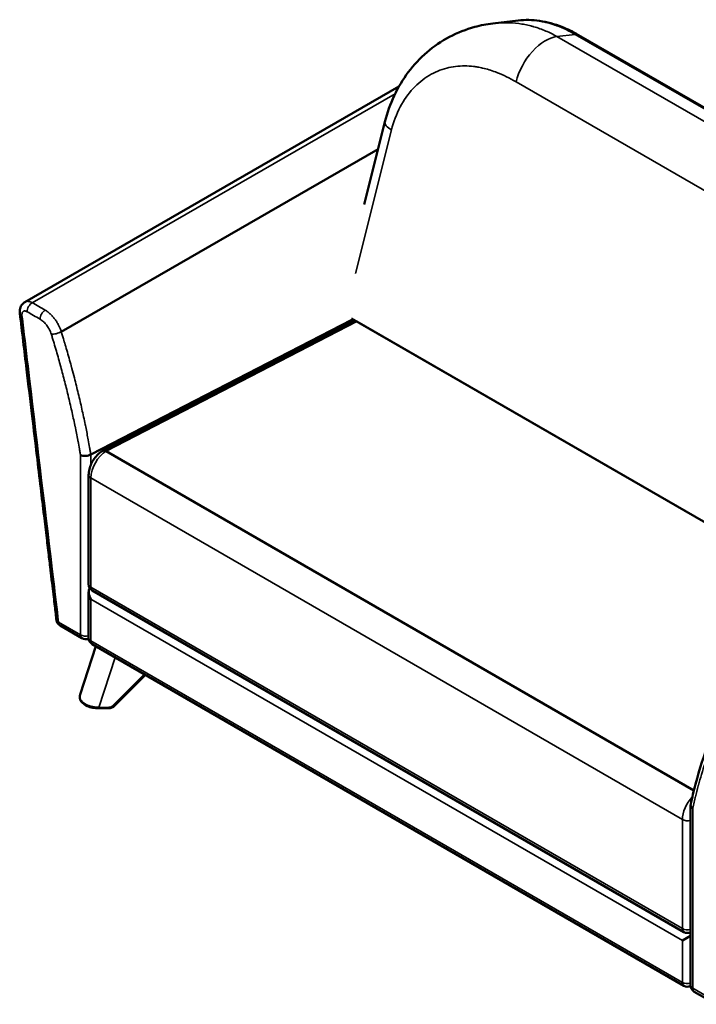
# Model space of a CAD drawing. Header units: millimetres. Extents: x 2065 to 5762, y 543 to 3380.
# Tile 5 of 6: x 4218 to 5144, y 2033 to 3380. Entities that reach past the tile are written whole.
import ezdxf

# ---------------------------------------------------------------- set-up
doc = ezdxf.new("R2010")
doc.units = ezdxf.units.MM
doc.layers.add('Visible (ANSI)', color=7, linetype='Continuous', lineweight=50)
doc.layers.add('Visible Narrow (ANSI)', color=7, linetype='Continuous', lineweight=35)

msp = doc.modelspace()

# ---------------------------------------------------------------- linework, layer by layer
at = {"layer": 'Visible (ANSI)'}
for p, q in [((4900.02, 3379.263), (4865.552, 3375.253)), ((4900.016, 3379.263), (4900.015, 3379.263)), ((4982.865, 3359.408), (5556.347, 3028.307)), ((4736.946, 3288.762), (4225.204, 2994.018)), ((4717.794, 3240.479), (4689.381, 3127.518)), ((4708.393, 3203.103), (4274.88, 2953.407)), ((4315.386, 2785.428), (4672.393, 2969.427)), ((4331.608, 2790.449), (4674.604, 2967.722)), ((4672.108, 2971.4), (5391.579, 2556.014)), ((4679.464, 2967.153), (5391.579, 2556.014)), ((4336.517, 2789.906), (5140.693, 2325.615)), ((4312.375, 2607.916), (4312.375, 2757.246)), ((4312.375, 2534.431), (4312.375, 2597.359)), ((4317.375, 2599.255), (5127.013, 2131.811)), ((4273.287, 2551.216), (4303.233, 2533.927)), ((4300.664, 2456.881), (4322.248, 2522.958)), ((4317.375, 2525.771), (5127.013, 2058.326)), ((4347.549, 2441.203), (4390.068, 2483.801)), ((4300.664, 2456.881), (4300.663, 2456.881)), ((4326.47, 2437.995), (4340.071, 2438.176)), ((5136.155, 2058.813), (5136.155, 2305.432)), ((5124.941, 2120.059), (5136.155, 2126.533)), ((5171.101, 2032.863), (5141.155, 2050.153))]:
    msp.add_line(p, q, dxfattribs=at)
for centre, start, end in [((4322.375, 2607.916), 180, 240), ((4278.287, 2559.876), 186.808272, 240), ((4308.233, 2542.587), 240, 294.740653), ((4322.375, 2534.431), 180, 240), ((5132.013, 2140.471), 240, 294.469801), ((5132.013, 2066.987), 240, 294.730613), ((5146.155, 2058.813), 180, 240)]:
    msp.add_arc(centre, 10, start, end, dxfattribs=at)
for centre, major_axis, ratio, start_param, end_param in [((4679.464, 2958.977), (4.993, -8.672), 0.57734918, 2.35756589, 3.11537685), ((4322.375, 2591.586), (7.071, -12.247), 0.57735027, 3.36746274, 4.71238898)]:
    msp.add_ellipse(centre, major_axis=major_axis, ratio=ratio, start_param=start_param, end_param=end_param, dxfattribs=at)
for points, knots in [([(4717.794, 3240.479), (4720.924, 3252.921), (4725.194, 3264.941), (4735.88, 3287.732), (4742.383, 3298.581), (4757.387, 3318.552), (4765.979, 3327.743), (4784.837, 3343.932), (4795.192, 3350.998), (4817.092, 3362.604), (4828.736, 3367.206), (4848.834, 3372.669), (4857.141, 3374.273), (4865.525, 3375.249)], [0, 0, 0, 0, 4.05348388, 4.05348388, 8.17804382, 8.17804382, 12.34552735, 12.34552735, 16.51374435, 16.51374435, 20.65812963, 20.65812963, 23.45371962, 23.45371962, 23.45371962, 23.45371962]), ([(4900.016, 3379.262), (4909.602, 3380.377), (4919.542, 3380.184), (4939.633, 3377.246), (4949.89, 3374.458), (4967.691, 3367.463), (4975.342, 3363.751), (4982.865, 3359.408)], [0, 0, 0, 0, 4.00708317, 4.00708317, 8.07219626, 8.07219626, 11.15374496, 11.15374496, 11.15374496, 11.15374496]), ([(4218.256, 2978.341), (4217.981, 2980.643), (4218.087, 2982.989), (4219.166, 2987.174), (4220.092, 2989.11), (4222.423, 2992.034), (4223.736, 2993.172), (4225.192, 2994.011)], [0, 0, 0, 0, 0.72653113, 0.72653113, 1.38727241, 1.38727241, 1.9218954, 1.9218954, 1.9218954, 1.9218954]), ([(4268.358, 2558.691), (4268.013, 2561.582), (4267.667, 2564.474), (4266.908, 2570.836), (4266.494, 2574.306), (4265.582, 2581.939), (4265.085, 2586.103), (4263.991, 2595.264), (4263.395, 2600.261), (4262.082, 2611.253), (4261.367, 2617.25), (4259.792, 2630.441), (4258.933, 2637.636), (4257.043, 2653.466), (4256.012, 2662.1), (4253.744, 2681.096), (4252.507, 2691.457), (4249.786, 2714.251), (4248.301, 2726.685), (4245.035, 2754.039), (4243.254, 2768.959), (4239.335, 2801.783), (4237.198, 2819.687), (4232.495, 2859.076), (4229.93, 2880.561), (4224.329, 2927.478), (4221.292, 2952.909), (4218.256, 2978.341)], [0, 0, 0, 0, 1, 1, 2.2, 2.2, 3.64, 3.64, 5.368, 5.368, 7.4416, 7.4416, 9.92992, 9.92992, 12.915904, 12.915904, 16.4990848, 16.4990848, 20.79890176, 20.79890176, 25.95868211, 25.95868211, 32.15041853, 32.15041853, 39.58050224, 39.58050224, 48.37539931, 48.37539931, 48.37539931, 48.37539931]), ([(4331.457, 2790.367), (4329.198, 2789.055), (4327.12, 2787.446), (4323.299, 2783.796), (4321.559, 2781.753), (4318.463, 2777.36), (4317.109, 2775.009), (4314.86, 2770.129), (4313.965, 2767.599), (4312.724, 2762.464), (4312.375, 2759.859), (4312.375, 2757.246)], [0.00277042, 0.00277042, 0.00277042, 0.00277042, 0.3163756, 0.3163756, 0.62998078, 0.62998078, 0.94358597, 0.94358597, 1.25719115, 1.25719115, 1.57079633, 1.57079633, 1.57079633, 1.57079633]), ([(4336.517, 2789.906), (4335.597, 2790.438), (4334.681, 2790.754), (4332.959, 2790.92), (4332.171, 2790.768), (4331.485, 2790.383), (4331.471, 2790.375), (4331.457, 2790.367)], [1.572102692, 1.572102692, 1.572102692, 1.572102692, 1.96262963, 1.96262963, 2.35321927, 2.35321927, 2.361406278, 2.361406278, 2.361406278, 2.361406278]), ([(4301.162, 2784.495), (4301.166, 2784.494), (4301.169, 2784.492), (4302.116, 2784.066), (4303.238, 2783.754), (4305.663, 2783.401), (4306.936, 2783.352), (4309.508, 2783.512), (4310.783, 2783.719), (4312.617, 2784.215), (4313.229, 2784.42), (4314.342, 2784.874), (4314.845, 2785.118), (4315.304, 2785.383)], [-0.00149716, -0.00149716, -0.00149716, -0.00149716, 0, 0, 0.40195753, 0.40195753, 0.78906358, 0.78906358, 1.17592667, 1.17592667, 1.38313488, 1.38313488, 1.57812317, 1.57812317, 1.57812317, 1.57812317]), ([(4315.386, 2785.428), (4315.372, 2785.421), (4315.358, 2785.414), (4315.331, 2785.399), (4315.318, 2785.391), (4315.304, 2785.383)], [-0.0115132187, -0.0115132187, -0.0115132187, -0.0115132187, -0.0057561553, -0.0057561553, -0.0000028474, -0.0000028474, -0.0000028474, -0.0000028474]), ([(4326.47, 2437.995), (4323.615, 2437.957), (4320.713, 2438.203), (4315.249, 2439.241), (4312.617, 2440.049), (4307.994, 2442.144), (4305.937, 2443.458), (4302.705, 2446.481), (4301.464, 2448.24), (4300.411, 2451.146), (4300.197, 2452.207), (4300.154, 2453.269)], [0, 0, 0, 0, 0.85656981, 0.85656981, 1.71754144, 1.71754144, 2.57399609, 2.57399609, 3.41475503, 3.41475503, 3.8641744, 3.8641744, 3.8641744, 3.8641744]), ([(4340.071, 2438.176), (4340.625, 2438.183), (4341.179, 2438.23), (4342.274, 2438.404), (4342.814, 2438.53), (4343.869, 2438.861), (4344.383, 2439.065), (4345.371, 2439.549), (4345.846, 2439.83), (4346.741, 2440.463), (4347.162, 2440.816), (4347.549, 2441.203)], [3.141592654, 3.141592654, 3.141592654, 3.141592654, 3.317650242, 3.317650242, 3.493707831, 3.493707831, 3.66976542, 3.66976542, 3.845823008, 3.845823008, 4.021880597, 4.021880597, 4.021880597, 4.021880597]), ([(5136.245, 2306.283), (5138.255, 2315.685), (5140.462, 2324.983), (5148.245, 2354.67), (5154.597, 2374.454), (5166.528, 2405.399), (5171.6, 2417.177), (5176.978, 2428.436)], [0, 0, 0, 0, 3.95402754, 3.95402754, 12.87908528, 12.87908528, 18.59159458, 18.59159458, 18.59159458, 18.59159458]), ([(5139.084, 2300.721), (5139.08, 2300.724), (5139.077, 2300.726), (5138.133, 2301.392), (5137.39, 2302.157), (5136.406, 2303.771), (5136.156, 2304.601), (5136.154, 2305.714), (5136.184, 2306.001), (5136.245, 2306.283)], [-1.579283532, -1.579283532, -1.579283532, -1.579283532, -1.577786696, -1.577786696, -1.175915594, -1.175915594, -0.788892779, -0.788892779, -0.652858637, -0.652858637, -0.652858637, -0.652858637])]:
    msp.add_open_spline(points, degree=3, knots=knots, dxfattribs=at)
for points in [[(4865.524, 3375.249), (4865.531, 3375.25), (4865.537, 3375.251), (4865.543, 3375.251)], [(4225.192, 2994.011), (4225.192, 2994.011), (4225.192, 2994.011), (4225.192, 2994.011)], [(4300.154, 2453.269), (4300.106, 2454.484), (4300.282, 2455.713), (4300.663, 2456.881)]]:
    msp.add_open_spline(points, degree=3, dxfattribs=at)
at = {"layer": 'Visible Narrow (ANSI)'}
for p, q in [((4978.108, 3360.281), (4953.146, 3357.376)), ((5526.628, 3026.276), (4953.146, 3357.376)), ((5551.591, 3029.18), (4978.108, 3360.281)), ((4897.244, 3295.365), (5470.727, 2964.264)), ((4731.851, 3279.077), (4235.189, 2993.018)), ((4726.803, 3229.445), (4677.434, 3033.173)), ((4679.464, 2967.153), (4336.517, 2789.906)), ((4301.162, 2538.504), (4301.162, 2784.495)), ((4315.304, 2785.383), (4315.304, 2771.013)), ((4315.304, 2753.164), (4315.304, 2603.833)), ((5124.941, 2285.72), (4315.304, 2753.164)), ((4315.304, 2603.833), (5124.941, 2136.389)), ((4315.304, 2587.503), (4315.304, 2530.349)), ((5124.941, 2120.059), (4315.304, 2587.503)), ((4271.216, 2555.794), (4301.162, 2538.504)), ((4315.304, 2530.349), (5124.941, 2062.904)), ((4348.826, 2507.613), (4326.499, 2439.263)), ((4345.495, 2441.591), (4388.52, 2484.696)), ((4326.499, 2439.263), (4340.1, 2439.444)), ((5139.084, 2054.73), (5139.084, 2300.721)), ((5124.941, 2285.72), (5124.941, 2136.389)), ((5134.601, 2130.812), (5136.155, 2129.915)), ((5124.941, 2120.059), (5124.941, 2062.904)), ((5169.029, 2037.441), (5139.084, 2054.73))]:
    msp.add_line(p, q, dxfattribs=at)
for centre, major_axis, ratio, start_param, end_param in [((4937.415, 3302.796), (-30, -51.962), 0.57735027, 3.54714563, 5.17023855), ((4972.865, 3342.087), (10, 17.321), 0.57735027, 0, 0.40555297), ((4746.888, 3233.161), (-29.094, 7.318), 0.36090797, 0, 0.90323197), ((4235.18, 2984.849), (-5, -8.66), 0.57735027, 3.92580299, 5.49778714), ((4228.186, 2979.526), (-9.929, -1.185), 0.48656016, 0, 0.72195166), ((4252.858, 2974.642), (-5, -8.66), 0.57734823, 3.92580424, 5.49778891), ((4268.389, 2953.903), (9.556, 2.948), 0.30009374, 3.79166822, 5.36292499), ((4336.517, 2765.411), (-15, -25.981), 0.57735027, 3.92699082, 5.49778714), ((4322.375, 2757.246), (-10, 0), 0.57735027, 0, 0.78539816), ((4322.375, 2607.916), (-10, 0), 0.57735027, 0, 0.78539816), ((4322.375, 2607.916), (-5, -8.66), 0.57735027, 5.49778714, 6.28318531), ((4278.287, 2559.876), (-9.929, -1.185), 0.48656045, 0, 0.72195183), ((4278.287, 2559.876), (-5, -8.66), 0.57735027, 5.49778714, 6.28318531), ((4308.233, 2542.587), (10, 0), 0.57735027, 3.92699082, 5.13946757), ((4308.233, 2542.587), (-5, -8.66), 0.57735027, 5.49778714, 6.28318531), ((4322.375, 2534.431), (-10, 0), 0.57735027, 0, 0.78539816), ((4322.375, 2534.431), (-5, -8.66), 0.57735027, 5.49778714, 6.28318531), ((4303.152, 2453.389), (-2.998, -0.12), 0.81627919, 5.98876526, 6.28318565), ((4326.43, 2440.994), (0.04, -3), 0.01884023, 0, 0.95519108), ((4340.031, 2441.176), (0.04, -3), 0.01884023, 0, 0.95519108), ((4340.1, 2445.159), (6.994, 0.28), 0.81627919, 4.67976833, 5.56005627), ((4345.426, 2443.323), (2.123, -2.119), 0.43309231, 5.15034855, 6.28318531), ((5146.155, 2297.967), (-15, -25.981), 0.57735027, 4.29674975, 5.49778714), ((5132.013, 2289.802), (10, 0), 0.57735027, 3.92699082, 5.13946757), ((5132.013, 2140.471), (10, 0), 0.57735027, 3.92699082, 5.13946757), ((5132.013, 2140.471), (-5, -8.66), 0.57735027, 5.49778714, 6.28318531), ((5132.013, 2066.987), (10, 0), 0.57735027, 3.92699082, 5.13946757), ((5132.013, 2066.987), (-5, -8.66), 0.57735027, 5.49778714, 6.28318531), ((5146.155, 2058.813), (-10, 0), 0.57735027, 0, 0.78539816), ((5146.155, 2058.813), (-5, -8.66), 0.57735027, 5.49778714, 6.28318531)]:
    msp.add_ellipse(centre, major_axis=major_axis, ratio=ratio, start_param=start_param, end_param=end_param, dxfattribs=at)
for points, knots in [([(4865.543, 3375.251), (4867.503, 3375.479), (4869.414, 3375.661), (4871.275, 3375.804), (4874.188, 3376.027), (4876.977, 3376.154), (4879.638, 3376.204), (4880.969, 3376.23), (4882.268, 3376.236), (4883.534, 3376.226), (4884.167, 3376.221), (4884.792, 3376.212), (4885.409, 3376.199), (4885.717, 3376.193), (4886.023, 3376.185), (4886.328, 3376.177), (4886.48, 3376.173), (4886.632, 3376.169), (4886.783, 3376.164), (4886.858, 3376.162), (4886.934, 3376.159), (4887.009, 3376.157), (4887.08, 3376.155), (4887.15, 3376.152), (4887.22, 3376.15), (4887.225, 3376.15), (4887.228, 3376.15), (4887.235, 3376.149), (4893.524, 3375.938), (4899.531, 3375.32), (4905.227, 3374.398), (4908.075, 3373.937), (4910.846, 3373.4), (4913.537, 3372.798), (4914.883, 3372.497), (4916.209, 3372.18), (4917.515, 3371.848), (4918.168, 3371.682), (4918.816, 3371.512), (4919.459, 3371.339), (4919.78, 3371.253), (4920.1, 3371.165), (4920.419, 3371.077), (4920.579, 3371.033), (4920.738, 3370.988), (4920.896, 3370.944), (4920.976, 3370.921), (4921.055, 3370.899), (4921.134, 3370.877), (4921.204, 3370.857), (4921.273, 3370.838), (4921.342, 3370.818), (4921.352, 3370.815), (4921.361, 3370.813), (4921.372, 3370.809), (4927.216, 3369.147), (4932.796, 3367.153), (4938.097, 3364.893), (4943.397, 3362.633), (4948.416, 3360.107), (4953.146, 3357.376)], [0.667543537, 0.667543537, 0.667543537, 0.667543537, 0.6875, 0.6875, 0.6875, 0.71875, 0.71875, 0.71875, 0.734375, 0.734375, 0.734375, 0.7421875, 0.7421875, 0.7421875, 0.74609375, 0.74609375, 0.74609375, 0.748046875, 0.748046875, 0.748046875, 0.749023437, 0.749023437, 0.749023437, 0.749938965, 0.749938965, 0.749938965, 0.75, 0.75, 0.75, 0.8125, 0.8125, 0.8125, 0.84375, 0.84375, 0.84375, 0.859375, 0.859375, 0.859375, 0.8671875, 0.8671875, 0.8671875, 0.87109375, 0.87109375, 0.87109375, 0.873046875, 0.873046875, 0.873046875, 0.874023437, 0.874023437, 0.874023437, 0.87487793, 0.87487793, 0.87487793, 0.875, 0.875, 0.875, 0.9375, 0.9375, 0.9375, 1, 1, 1, 1]), ([(4978.108, 3360.281), (4969.829, 3365.061), (4961.452, 3369.02), (4953.084, 3372.095), (4952.487, 3372.315), (4951.889, 3372.53), (4951.291, 3372.741), (4950.712, 3372.945), (4950.134, 3373.145), (4949.555, 3373.34), (4949.536, 3373.347), (4949.518, 3373.353), (4949.499, 3373.359), (4941.992, 3375.893), (4934.467, 3377.721), (4927.008, 3378.794), (4925.765, 3378.972), (4924.524, 3379.13), (4923.284, 3379.267), (4922.665, 3379.335), (4922.046, 3379.398), (4921.427, 3379.456), (4921.118, 3379.485), (4920.809, 3379.512), (4920.5, 3379.538), (4920.346, 3379.551), (4920.191, 3379.564), (4920.037, 3379.577), (4919.96, 3379.583), (4919.883, 3379.589), (4919.805, 3379.595), (4919.728, 3379.601), (4919.652, 3379.607), (4919.574, 3379.613), (4912.995, 3380.115), (4906.453, 3380.011), (4900.016, 3379.263)], [0, 0, 0, 0, 0.109375, 0.109375, 0.109375, 0.1171875, 0.1171875, 0.1171875, 0.124755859, 0.124755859, 0.124755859, 0.125, 0.125, 0.125, 0.21875, 0.21875, 0.21875, 0.234375, 0.234375, 0.234375, 0.2421875, 0.2421875, 0.2421875, 0.24609375, 0.24609375, 0.24609375, 0.248046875, 0.248046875, 0.248046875, 0.249023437, 0.249023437, 0.249023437, 0.25, 0.25, 0.25, 0.332126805, 0.332126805, 0.332126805, 0.332126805]), ([(4897.244, 3295.365), (4888.447, 3300.444), (4879.924, 3304.611), (4871.674, 3307.867), (4871.66, 3307.873), (4871.643, 3307.879), (4871.627, 3307.885), (4871.596, 3307.898), (4871.565, 3307.91), (4871.533, 3307.922), (4871.47, 3307.947), (4871.408, 3307.972), (4871.345, 3307.996), (4871.094, 3308.095), (4870.843, 3308.193), (4870.592, 3308.29), (4870.09, 3308.483), (4869.589, 3308.674), (4869.088, 3308.861), (4863.164, 3311.079), (4857.326, 3312.849), (4851.562, 3314.18), (4849.258, 3314.712), (4846.966, 3315.173), (4844.689, 3315.562), (4844.659, 3315.567), (4844.623, 3315.573), (4844.589, 3315.579), (4844.522, 3315.59), (4844.454, 3315.601), (4844.387, 3315.613), (4844.252, 3315.636), (4844.117, 3315.658), (4843.982, 3315.68), (4843.443, 3315.769), (4842.904, 3315.854), (4842.366, 3315.935), (4841.291, 3316.096), (4840.22, 3316.242), (4839.152, 3316.371), (4835.098, 3316.863), (4831.1, 3317.122), (4827.154, 3317.15), (4818.646, 3317.211), (4810.386, 3316.207), (4802.38, 3314.122), (4802.364, 3314.118), (4802.35, 3314.114), (4802.334, 3314.11), (4793.888, 3311.906), (4785.89, 3308.543), (4778.338, 3304.021), (4778.309, 3304.003), (4778.281, 3303.986), (4778.25, 3303.968), (4770.342, 3299.221), (4763.106, 3293.313), (4756.541, 3286.245), (4756.515, 3286.218), (4756.491, 3286.191), (4756.464, 3286.162), (4749.662, 3278.824), (4743.775, 3270.45), (4738.802, 3261.041), (4738.783, 3261.004), (4738.764, 3260.969), (4738.744, 3260.931), (4733.617, 3251.208), (4729.637, 3240.713), (4726.803, 3229.445)], [0, 0, 0, 0, 0.14282227, 0.14282227, 0.14282227, 0.14306641, 0.14306641, 0.14306641, 0.14355469, 0.14355469, 0.14355469, 0.14453125, 0.14453125, 0.14453125, 0.1484375, 0.1484375, 0.1484375, 0.15625, 0.15625, 0.15625, 0.24869338, 0.24869338, 0.24869338, 0.28564453, 0.28564453, 0.28564453, 0.28613281, 0.28613281, 0.28613281, 0.28710937, 0.28710937, 0.28710937, 0.2890625, 0.2890625, 0.2890625, 0.296875, 0.296875, 0.296875, 0.3125, 0.3125, 0.3125, 0.37182731, 0.37182731, 0.37182731, 0.49975586, 0.49975586, 0.49975586, 0.5, 0.5, 0.5, 0.62451172, 0.62451172, 0.62451172, 0.625, 0.625, 0.625, 0.74951172, 0.74951172, 0.74951172, 0.75, 0.75, 0.75, 0.87451172, 0.87451172, 0.87451172, 0.875, 0.875, 0.875, 1, 1, 1, 1]), ([(4225.192, 2994.011), (4225.3, 2994.073), (4225.411, 2994.133), (4225.525, 2994.19), (4225.707, 2994.282), (4225.897, 2994.367), (4226.094, 2994.444), (4226.222, 2994.494), (4226.352, 2994.541), (4226.485, 2994.584), (4226.554, 2994.606), (4226.623, 2994.628), (4226.694, 2994.648), (4227.405, 2994.854), (4228.193, 2994.961), (4229.042, 2994.944), (4229.125, 2994.942), (4229.209, 2994.939), (4229.294, 2994.935), (4229.523, 2994.924), (4229.756, 2994.904), (4229.993, 2994.876), (4230.229, 2994.847), (4230.469, 2994.81), (4230.712, 2994.763), (4231.14, 2994.681), (4231.576, 2994.571), (4232.019, 2994.433), (4232.071, 2994.417), (4232.124, 2994.4), (4232.177, 2994.383), (4233.166, 2994.06), (4234.183, 2993.599), (4235.189, 2993.018)], [0.548848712, 0.548848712, 0.548848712, 0.548848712, 0.569686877, 0.569686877, 0.569686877, 0.603289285, 0.603289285, 0.603289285, 0.625, 0.625, 0.625, 0.636244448, 0.636244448, 0.636244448, 0.75, 0.75, 0.75, 0.76119733, 0.76119733, 0.76119733, 0.79154915, 0.79154915, 0.79154915, 0.821717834, 0.821717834, 0.821717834, 0.875, 0.875, 0.875, 0.881334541, 0.881334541, 0.881334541, 1, 1, 1, 1]), ([(4228.109, 2980.766), (4227.598, 2981.061), (4227.096, 2981.288), (4226.603, 2981.448), (4226.357, 2981.529), (4226.113, 2981.592), (4225.871, 2981.639), (4225.75, 2981.662), (4225.63, 2981.681), (4225.512, 2981.695), (4225.394, 2981.709), (4225.277, 2981.719), (4225.162, 2981.725), (4224.703, 2981.747), (4224.269, 2981.699), (4223.863, 2981.581), (4223.761, 2981.552), (4223.661, 2981.518), (4223.563, 2981.48), (4223.466, 2981.441), (4223.371, 2981.399), (4223.278, 2981.353), (4223.094, 2981.26), (4222.919, 2981.15), (4222.754, 2981.025), (4222.59, 2980.9), (4222.435, 2980.758), (4222.291, 2980.6), (4222.147, 2980.443), (4222.013, 2980.267), (4221.892, 2980.08), (4221.65, 2979.705), (4221.459, 2979.277), (4221.318, 2978.796), (4221.247, 2978.556), (4221.189, 2978.301), (4221.145, 2978.038), (4221.101, 2977.775), (4221.071, 2977.503), (4221.054, 2977.223), (4221.02, 2976.663), (4221.04, 2976.071), (4221.115, 2975.444)], [0, 0, 0, 0, 0.0021379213, 0.0021379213, 0.0021379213, 0.003206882, 0.003206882, 0.003206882, 0.0037413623, 0.0037413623, 0.0037413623, 0.0042758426, 0.0042758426, 0.0042758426, 0.0064137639, 0.0064137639, 0.0064137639, 0.0069482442, 0.0069482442, 0.0069482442, 0.0074827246, 0.0074827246, 0.0074827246, 0.0085516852, 0.0085516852, 0.0085516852, 0.0096206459, 0.0096206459, 0.0096206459, 0.0106896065, 0.0106896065, 0.0106896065, 0.0128275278, 0.0128275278, 0.0128275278, 0.0138964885, 0.0138964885, 0.0138964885, 0.0149654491, 0.0149654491, 0.0149654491, 0.0171033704, 0.0171033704, 0.0171033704, 0.0171033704]), ([(4252.866, 2982.812), (4254.008, 2982.153), (4255.172, 2981.387), (4256.362, 2980.498), (4257.49, 2979.655), (4258.625, 2978.713), (4259.762, 2977.663), (4260.85, 2976.657), (4261.931, 2975.562), (4263.003, 2974.365), (4263.525, 2973.783), (4264.047, 2973.174), (4264.561, 2972.546), (4265.065, 2971.929), (4265.562, 2971.295), (4266.052, 2970.639), (4267.003, 2969.368), (4267.923, 2968.025), (4268.801, 2966.617), (4269.231, 2965.927), (4269.651, 2965.222), (4270.06, 2964.501), (4270.464, 2963.788), (4270.857, 2963.06), (4271.236, 2962.32), (4271.876, 2961.07), (4272.475, 2959.79), (4273.028, 2958.48), (4273.109, 2958.287), (4273.19, 2958.094), (4273.269, 2957.9), (4273.871, 2956.428), (4274.412, 2954.926), (4274.88, 2953.407)], [0, 0, 0, 0, 0.14402306, 0.14402306, 0.14402306, 0.28056038, 0.28056038, 0.28056038, 0.41132285, 0.41132285, 0.41132285, 0.47491616, 0.47491616, 0.47491616, 0.53734944, 0.53734944, 0.53734944, 0.6583031, 0.6583031, 0.6583031, 0.71750341, 0.71750341, 0.71750341, 0.77609045, 0.77609045, 0.77609045, 0.875, 0.875, 0.875, 0.88954656, 0.88954656, 0.88954656, 1, 1, 1, 1]), ([(4221.115, 2975.444), (4221.805, 2969.66), (4222.495, 2963.877), (4225.948, 2934.961), (4228.71, 2911.828), (4242.519, 2796.163), (4253.566, 2703.631), (4266.814, 2592.664), (4269.015, 2574.229), (4271.216, 2555.794)], [0, 0, 0, 0, 0.02, 0.02, 0.1, 0.1, 0.42, 0.42, 0.483753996, 0.483753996, 0.483753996, 0.483753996]), ([(4261.318, 2949.821), (4260.989, 2950.886), (4260.609, 2951.942), (4260.18, 2952.99), (4259.752, 2954.038), (4259.274, 2955.077), (4258.746, 2956.107), (4258.482, 2956.622), (4258.204, 2957.137), (4257.917, 2957.644), (4257.63, 2958.15), (4257.334, 2958.648), (4257.028, 2959.137), (4256.418, 2960.116), (4255.771, 2961.062), (4255.089, 2961.974), (4254.748, 2962.43), (4254.397, 2962.878), (4254.038, 2963.317), (4253.678, 2963.757), (4253.309, 2964.187), (4252.937, 2964.602), (4252.194, 2965.431), (4251.432, 2966.207), (4250.651, 2966.928), (4249.87, 2967.649), (4249.07, 2968.316), (4248.253, 2968.927), (4247.435, 2969.538), (4246.613, 2970.083), (4245.787, 2970.56)], [0.0000000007, 0.0000000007, 0.0000000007, 0.0000000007, 0.0034562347, 0.0034562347, 0.0034562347, 0.0069124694, 0.0069124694, 0.0069124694, 0.0086405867, 0.0086405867, 0.0086405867, 0.0103687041, 0.0103687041, 0.0103687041, 0.0138249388, 0.0138249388, 0.0138249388, 0.0155530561, 0.0155530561, 0.0155530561, 0.0172811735, 0.0172811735, 0.0172811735, 0.0207374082, 0.0207374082, 0.0207374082, 0.0241936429, 0.0241936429, 0.0241936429, 0.0276498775, 0.0276498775, 0.0276498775, 0.0276498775]), ([(4274.88, 2953.407), (4274.913, 2953.3), (4274.947, 2953.192), (4274.98, 2953.083), (4275.116, 2952.641), (4275.254, 2952.193), (4275.394, 2951.74), (4275.663, 2950.865), (4275.937, 2949.969), (4276.217, 2949.053), (4276.741, 2947.336), (4277.284, 2945.546), (4277.845, 2943.682), (4278.636, 2941.053), (4279.464, 2938.275), (4280.328, 2935.343), (4280.56, 2934.555), (4280.794, 2933.757), (4281.031, 2932.948), (4282.921, 2926.487), (4284.962, 2919.34), (4287.119, 2911.512), (4287.623, 2909.683), (4288.133, 2907.816), (4288.649, 2905.912), (4288.733, 2905.601), (4288.818, 2905.289), (4288.903, 2904.975), (4288.907, 2904.958), (4288.911, 2904.945), (4288.915, 2904.931), (4288.919, 2904.917), (4288.922, 2904.903), (4288.926, 2904.889), (4288.941, 2904.833), (4288.956, 2904.777), (4288.971, 2904.722), (4289.001, 2904.61), (4289.031, 2904.499), (4289.061, 2904.387), (4289.182, 2903.942), (4289.302, 2903.496), (4289.421, 2903.051), (4290.585, 2898.72), (4291.721, 2894.411), (4292.828, 2890.124), (4294.679, 2882.962), (4296.451, 2875.863), (4298.147, 2868.829), (4298.149, 2868.822), (4298.15, 2868.816), (4298.152, 2868.808), (4299.922, 2861.468), (4301.564, 2854.388), (4303.09, 2847.566), (4304.736, 2840.214), (4306.246, 2833.167), (4307.638, 2826.416), (4307.86, 2825.344), (4308.078, 2824.279), (4308.293, 2823.222), (4309.559, 2817.005), (4310.721, 2811.062), (4311.794, 2805.372), (4312.471, 2801.778), (4313.114, 2798.285), (4313.724, 2794.889), (4314.042, 2793.12), (4314.351, 2791.377), (4314.652, 2789.659), (4314.806, 2788.782), (4314.957, 2787.911), (4315.106, 2787.047), (4315.182, 2786.611), (4315.257, 2786.176), (4315.331, 2785.742), (4315.35, 2785.637), (4315.368, 2785.532), (4315.386, 2785.428)], [0, 0, 0, 0, 0.002578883, 0.002578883, 0.002578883, 0.013083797, 0.013083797, 0.013083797, 0.033365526, 0.033365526, 0.033365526, 0.071385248, 0.071385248, 0.071385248, 0.125, 0.125, 0.125, 0.139403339, 0.139403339, 0.139403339, 0.25438, 0.25438, 0.25438, 0.28125, 0.28125, 0.28125, 0.285644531, 0.285644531, 0.285644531, 0.285888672, 0.285888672, 0.285888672, 0.286132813, 0.286132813, 0.286132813, 0.287109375, 0.287109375, 0.287109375, 0.2890625, 0.2890625, 0.2890625, 0.296875, 0.296875, 0.296875, 0.372878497, 0.372878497, 0.372878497, 0.49987793, 0.49987793, 0.49987793, 0.5, 0.5, 0.5, 0.611168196, 0.611168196, 0.611168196, 0.730967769, 0.730967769, 0.730967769, 0.75, 0.75, 0.75, 0.861892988, 0.861892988, 0.861892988, 0.932559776, 0.932559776, 0.932559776, 0.969377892, 0.969377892, 0.969377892, 0.988184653, 0.988184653, 0.988184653, 0.997691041, 0.997691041, 0.997691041, 0.999999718, 0.999999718, 0.999999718, 0.999999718]), ([(4301.162, 2784.495), (4301.125, 2784.71), (4301.088, 2784.924), (4301.051, 2785.138), (4300.902, 2786), (4300.753, 2786.862), (4300.602, 2787.724), (4300.3, 2789.448), (4299.995, 2791.174), (4299.685, 2792.901), (4299.065, 2796.355), (4298.43, 2799.814), (4297.778, 2803.277), (4297.678, 2803.805), (4297.579, 2804.333), (4297.478, 2804.861), (4296.265, 2811.262), (4294.996, 2817.678), (4293.672, 2824.109), (4293.588, 2824.516), (4293.504, 2824.924), (4293.42, 2825.331), (4292.064, 2831.887), (4290.65, 2838.459), (4289.179, 2845.046), (4287.617, 2852.042), (4285.991, 2859.052), (4284.301, 2866.074), (4284.262, 2866.236), (4284.223, 2866.398), (4284.184, 2866.56), (4282.531, 2873.42), (4280.817, 2880.293), (4279.042, 2887.177), (4279.032, 2887.215), (4279.023, 2887.252), (4279.013, 2887.29), (4277.228, 2894.212), (4275.382, 2901.147), (4273.475, 2908.088), (4273.451, 2908.176), (4273.427, 2908.263), (4273.403, 2908.351), (4271.461, 2915.417), (4269.457, 2922.491), (4267.39, 2929.573), (4266.357, 2933.113), (4265.309, 2936.656), (4264.244, 2940.2), (4263.712, 2941.972), (4263.176, 2943.745), (4262.636, 2945.518), (4262.366, 2946.405), (4262.095, 2947.291), (4261.823, 2948.178), (4261.687, 2948.622), (4261.551, 2949.065), (4261.414, 2949.508), (4261.382, 2949.613), (4261.35, 2949.717), (4261.318, 2949.821)], [0, 0, 0, 0, 0.000726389, 0.000726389, 0.000726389, 0.003645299, 0.003645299, 0.003645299, 0.009483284, 0.009483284, 0.009483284, 0.021159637, 0.021159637, 0.021159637, 0.022939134, 0.022939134, 0.022939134, 0.044512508, 0.044512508, 0.044512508, 0.045878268, 0.045878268, 0.045878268, 0.067865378, 0.067865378, 0.067865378, 0.091218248, 0.091218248, 0.091218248, 0.091756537, 0.091756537, 0.091756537, 0.114571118, 0.114571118, 0.114571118, 0.114695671, 0.114695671, 0.114695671, 0.137634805, 0.137634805, 0.137634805, 0.137923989, 0.137923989, 0.137923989, 0.16127689, 0.16127689, 0.16127689, 0.17295331, 0.17295331, 0.17295331, 0.178791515, 0.178791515, 0.178791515, 0.181710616, 0.181710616, 0.181710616, 0.183170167, 0.183170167, 0.183170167, 0.183513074, 0.183513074, 0.183513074, 0.183513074]), ([(4300.663, 2456.881), (4300.654, 2456.852), (4300.645, 2456.823), (4300.636, 2456.794), (4300.622, 2456.752), (4300.609, 2456.709), (4300.597, 2456.667), (4300.332, 2455.78), (4300.219, 2454.88), (4300.255, 2453.985)], [0.864941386, 0.864941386, 0.864941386, 0.864941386, 0.869032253, 0.869032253, 0.869032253, 0.875, 0.875, 0.875, 1, 1, 1, 1]), ([(4300.255, 2453.985), (4300.292, 2453.046), (4300.494, 2452.1), (4300.861, 2451.164), (4301.143, 2450.444), (4301.523, 2449.731), (4301.999, 2449.033), (4302.036, 2448.979), (4302.073, 2448.926), (4302.111, 2448.873), (4302.148, 2448.819), (4302.187, 2448.765), (4302.225, 2448.713), (4302.292, 2448.622), (4302.36, 2448.531), (4302.429, 2448.44), (4302.68, 2448.115), (4302.953, 2447.793), (4303.248, 2447.474), (4303.436, 2447.27), (4303.634, 2447.067), (4303.84, 2446.867), (4303.944, 2446.766), (4304.049, 2446.666), (4304.157, 2446.567), (4304.211, 2446.517), (4304.266, 2446.468), (4304.321, 2446.418), (4304.348, 2446.393), (4304.376, 2446.369), (4304.404, 2446.344), (4304.418, 2446.332), (4304.431, 2446.319), (4304.445, 2446.307), (4304.459, 2446.295), (4304.474, 2446.282), (4304.487, 2446.27), (4304.622, 2446.152), (4304.76, 2446.035), (4304.901, 2445.919), (4305.652, 2445.299), (4306.501, 2444.697), (4307.446, 2444.124)], [0, 0, 0, 0, 0.26500848, 0.26500848, 0.26500848, 0.46875, 0.46875, 0.46875, 0.484375, 0.484375, 0.484375, 0.5, 0.5, 0.5, 0.52724484, 0.52724484, 0.52724484, 0.625, 0.625, 0.625, 0.6875, 0.6875, 0.6875, 0.71875, 0.71875, 0.71875, 0.734375, 0.734375, 0.734375, 0.7421875, 0.7421875, 0.7421875, 0.74609375, 0.74609375, 0.74609375, 0.75, 0.75, 0.75, 0.78958141, 0.78958141, 0.78958141, 1, 1, 1, 1]), ([(4307.446, 2444.124), (4307.684, 2443.98), (4307.929, 2443.837), (4308.181, 2443.696), (4308.546, 2443.491), (4308.926, 2443.289), (4309.321, 2443.092), (4309.654, 2442.925), (4309.998, 2442.761), (4310.352, 2442.601), (4310.529, 2442.521), (4310.708, 2442.442), (4310.891, 2442.363), (4310.982, 2442.324), (4311.074, 2442.285), (4311.166, 2442.247), (4311.212, 2442.227), (4311.259, 2442.208), (4311.305, 2442.189), (4311.328, 2442.179), (4311.352, 2442.17), (4311.375, 2442.16), (4311.398, 2442.151), (4311.423, 2442.14), (4311.445, 2442.131), (4311.672, 2442.039), (4311.905, 2441.947), (4312.142, 2441.857), (4312.627, 2441.672), (4313.133, 2441.492), (4313.66, 2441.318), (4314.346, 2441.092), (4315.068, 2440.877), (4315.825, 2440.677), (4315.879, 2440.663), (4315.933, 2440.649), (4315.988, 2440.635), (4316.015, 2440.628), (4316.042, 2440.62), (4316.069, 2440.613), (4316.09, 2440.608), (4316.11, 2440.603), (4316.131, 2440.598), (4316.138, 2440.596), (4316.146, 2440.594), (4316.151, 2440.592), (4316.309, 2440.552), (4316.469, 2440.512), (4316.633, 2440.473), (4317.23, 2440.328), (4317.865, 2440.189), (4318.537, 2440.06), (4319.365, 2439.9), (4320.25, 2439.755), (4321.19, 2439.633), (4321.213, 2439.631), (4321.236, 2439.628), (4321.259, 2439.625), (4321.266, 2439.624), (4321.275, 2439.623), (4321.281, 2439.622), (4321.347, 2439.613), (4321.413, 2439.605), (4321.48, 2439.597), (4321.807, 2439.557), (4322.151, 2439.518), (4322.514, 2439.482), (4322.841, 2439.45), (4323.183, 2439.42), (4323.539, 2439.392), (4323.599, 2439.388), (4323.658, 2439.383), (4323.719, 2439.379), (4323.749, 2439.377), (4323.779, 2439.375), (4323.809, 2439.373), (4323.824, 2439.371), (4323.84, 2439.37), (4323.855, 2439.369), (4323.866, 2439.369), (4323.878, 2439.368), (4323.889, 2439.367), (4323.893, 2439.367), (4323.898, 2439.366), (4323.9, 2439.366), (4324.477, 2439.327), (4325.344, 2439.276), (4326.499, 2439.263)], [0, 0, 0, 0, 0.05099059, 0.05099059, 0.05099059, 0.125, 0.125, 0.125, 0.1875, 0.1875, 0.1875, 0.21875, 0.21875, 0.21875, 0.234375, 0.234375, 0.234375, 0.2421875, 0.2421875, 0.2421875, 0.24609375, 0.24609375, 0.24609375, 0.25, 0.25, 0.25, 0.29104205, 0.29104205, 0.29104205, 0.375, 0.375, 0.375, 0.484375, 0.484375, 0.484375, 0.4921875, 0.4921875, 0.4921875, 0.49609375, 0.49609375, 0.49609375, 0.49902344, 0.49902344, 0.49902344, 0.5, 0.5, 0.5, 0.52679901, 0.52679901, 0.52679901, 0.625, 0.625, 0.625, 0.74609375, 0.74609375, 0.74609375, 0.74902344, 0.74902344, 0.74902344, 0.75, 0.75, 0.75, 0.76064378, 0.76064378, 0.76064378, 0.8125, 0.8125, 0.8125, 0.859375, 0.859375, 0.859375, 0.8671875, 0.8671875, 0.8671875, 0.87109375, 0.87109375, 0.87109375, 0.87304688, 0.87304688, 0.87304688, 0.87451172, 0.87451172, 0.87451172, 0.875, 0.875, 0.875, 1, 1, 1, 1]), ([(5139.084, 2300.721), (5139.12, 2300.893), (5139.157, 2301.064), (5139.194, 2301.236), (5139.343, 2301.926), (5139.493, 2302.615), (5139.644, 2303.303), (5139.945, 2304.679), (5140.251, 2306.052), (5140.561, 2307.421), (5141.18, 2310.16), (5141.816, 2312.885), (5142.468, 2315.595), (5142.567, 2316.008), (5142.667, 2316.421), (5142.767, 2316.833), (5143.981, 2321.833), (5145.25, 2326.784), (5146.573, 2331.686), (5146.657, 2331.997), (5146.741, 2332.307), (5146.826, 2332.617), (5148.182, 2337.607), (5149.596, 2342.546), (5151.066, 2347.435), (5152.629, 2352.627), (5154.255, 2357.759), (5155.945, 2362.83), (5155.984, 2362.947), (5156.022, 2363.064), (5156.061, 2363.181), (5157.715, 2368.132), (5159.429, 2373.026), (5161.204, 2377.861), (5161.213, 2377.887), (5161.223, 2377.914), (5161.233, 2377.94), (5163.018, 2382.801), (5164.864, 2387.604), (5166.77, 2392.344), (5166.794, 2392.404), (5166.819, 2392.464), (5166.843, 2392.523), (5168.785, 2397.347), (5170.789, 2402.107), (5172.855, 2406.802), (5173.888, 2409.15), (5174.937, 2411.482), (5176.001, 2413.797), (5176.534, 2414.955), (5177.07, 2416.108), (5177.61, 2417.258), (5177.88, 2417.832), (5178.151, 2418.406), (5178.423, 2418.979), (5178.559, 2419.265), (5178.695, 2419.551), (5178.831, 2419.837), (5178.863, 2419.904), (5178.896, 2419.972), (5178.928, 2420.039)], [0, 0, 0, 0, 0.000726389, 0.000726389, 0.000726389, 0.003645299, 0.003645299, 0.003645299, 0.009483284, 0.009483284, 0.009483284, 0.021159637, 0.021159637, 0.021159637, 0.022939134, 0.022939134, 0.022939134, 0.044512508, 0.044512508, 0.044512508, 0.045878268, 0.045878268, 0.045878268, 0.067865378, 0.067865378, 0.067865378, 0.091218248, 0.091218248, 0.091218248, 0.091756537, 0.091756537, 0.091756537, 0.114571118, 0.114571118, 0.114571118, 0.114695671, 0.114695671, 0.114695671, 0.137634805, 0.137634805, 0.137634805, 0.137923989, 0.137923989, 0.137923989, 0.16127689, 0.16127689, 0.16127689, 0.17295331, 0.17295331, 0.17295331, 0.178791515, 0.178791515, 0.178791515, 0.181710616, 0.181710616, 0.181710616, 0.183170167, 0.183170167, 0.183170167, 0.183513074, 0.183513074, 0.183513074, 0.183513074])]:
    msp.add_open_spline(points, degree=3, knots=knots, dxfattribs=at)
for points in [[(4235.189, 2993.018), (4241.081, 2989.617), (4246.976, 2986.213), (4252.866, 2982.812)], [(4245.787, 2970.56), (4239.894, 2973.962), (4234.002, 2977.364), (4228.109, 2980.766)]]:
    msp.add_open_spline(points, degree=3, dxfattribs=at)

doc.saveas('drawing.dxf')
